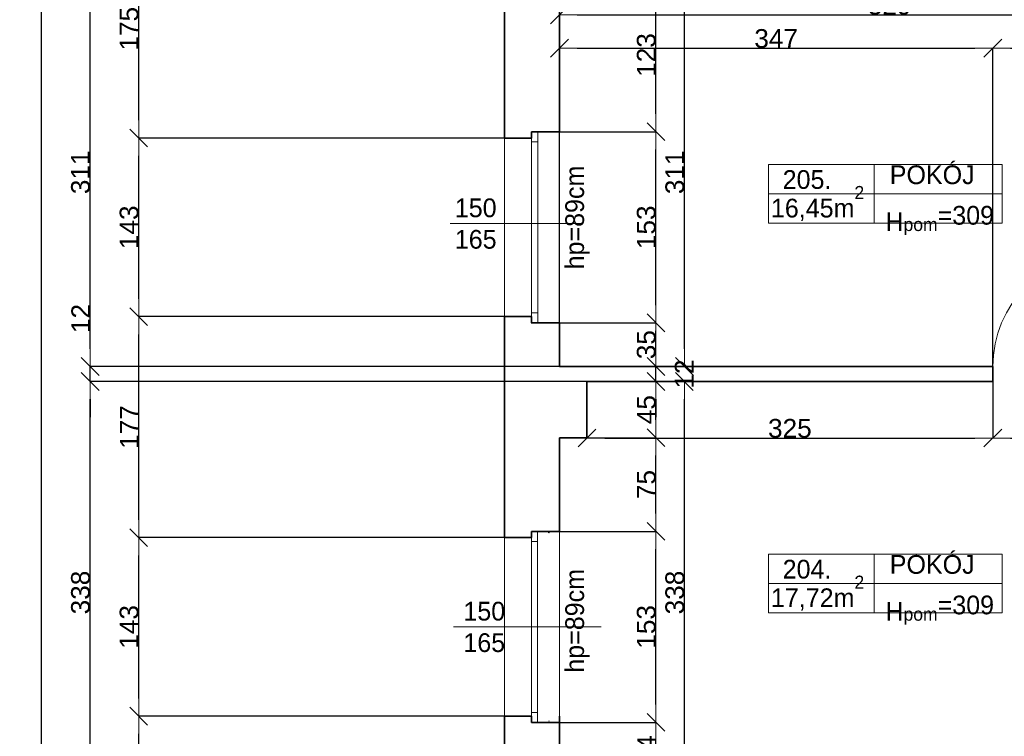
# Model space of a CAD drawing. Header units: metres. Extents: x 7506757 to 756746378, y 5735207 to 582114514.
# Tile 174 of 256: x 7522740 to 7530626, y 5899374 to 5905113. Entities that reach past the tile are written whole.
import ezdxf

# ---------------------------------------------------------------- set-up
doc = ezdxf.new("R2010")
doc.units = ezdxf.units.M
doc.header["$MEASUREMENT"] = 0
doc.header["$PDMODE"] = 2
doc.layers.get('0').update_dxf_attribs({"color": 250, "linetype": 'CONTINUOUS', "lineweight": 100, "plot": 0})
doc.layers.get('Defpoints').update_dxf_attribs({"linetype": 'CONTINUOUS'})
for name, color, linetype, lineweight in [('2D - Ogolne46', 7, 'CONTINUOUS', 18), ('ELEKTRYKA141', 7, 'CONTINUOUS', 0), ('M_OCIANA6', 5, 'CONTINUOUS', 35), ('M_OPISY141', 7, 'CONTINUOUS', 0), ('m_umeblowanie1', 7, 'CONTINUOUS', 13), ('opis1', 7, 'CONTINUOUS', 13)]:
    doc.layers.add(name, color=color, linetype=linetype, lineweight=lineweight)
doc.layers.add('PWYMIAR', color=7, linetype='CONTINUOUS')
doc.styles.add('GENERATED_STYLE_1', font='arial.ttf')
doc.styles.add('GENERATED_STYLE_2', font='txt')
doc.dimstyles.new('GENERATED_STYLE__1', dxfattribs={"dimtxt": 150, "dimasz": 142.5, "dimexe": 0.18, "dimexo": 0, "dimgap": 0.09, "dimtad": 1, "dimdec": 0, "dimlfac": 0.1, "dimzin": 0, "dimdsep": 46, "dimtxsty": 'GENERATED_STYLE_1', "dimblk": 'ARROWHEAD_6', "dimblk1": 'ARROWHEAD_6', "dimblk2": 'ARROWHEAD_6', "dimcen": 0.09, "dimclrd": 251, "dimclre": 251, "dimclrt": 7, "dimazin": 0, "dimtfac": 1, "dimtdec": 4, "dimtmove": 0, "dimatfit": 3, "dimfxl": 0, "dimtolj": 1, "dimtzin": 0, "dimarcsym": 0})
doc.dimstyles.new('GENERATED_STYLE__2', dxfattribs={"dimtxt": 150, "dimasz": 142.5, "dimexe": 0.18, "dimexo": 0, "dimgap": 0.09, "dimtad": 1, "dimtih": 1, "dimtoh": 1, "dimdec": 0, "dimlfac": 0.1, "dimzin": 0, "dimdsep": 46, "dimtxsty": 'GENERATED_STYLE_1', "dimblk": 'ARROWHEAD_6', "dimblk1": 'ARROWHEAD_6', "dimblk2": 'ARROWHEAD_6', "dimcen": 0.09, "dimclrd": 251, "dimclre": 251, "dimclrt": 7, "dimazin": 0, "dimtfac": 1, "dimtdec": 4, "dimtmove": 0, "dimatfit": 3, "dimfxl": 0, "dimtolj": 1, "dimtzin": 0, "dimarcsym": 0})
doc.dimstyles.new('GENERATED_STYLE__3', dxfattribs={"dimtxt": 150, "dimasz": 142.5, "dimexe": 0.18, "dimexo": 0, "dimgap": 0.09, "dimtad": 1, "dimdec": 0, "dimlfac": 0.1, "dimzin": 0, "dimdsep": 46, "dimtxsty": 'GENERATED_STYLE_1', "dimblk": 'ARROWHEAD_6', "dimblk1": 'ARROWHEAD_6', "dimblk2": 'ARROWHEAD_6', "dimcen": 0.09, "dimclrd": 251, "dimclre": 251, "dimclrt": 7, "dimazin": 0, "dimtfac": 1, "dimtdec": 4, "dimtmove": 2, "dimatfit": 3, "dimfxl": 0, "dimtolj": 1, "dimtzin": 0, "dimarcsym": 0})

# ---------------------------------------------------------------- blocks, each defined once
blk = doc.blocks.new('ARROWHEAD_6')
at = {"color": 0, "linetype": 'Continuous', "lineweight": 0}
for p, q in [((0, 0), (-1, 0)), ((-0.5, -0.5), (0.5, 0.5))]:
    blk.add_line(p, q, dxfattribs=at)
blk = doc.blocks.new('*D4999')
at = {"layer": 'Defpoints', "color": 0, "linetype": 'Continuous', "transparency": 16777216}
for p in [(7527063.4, 5899485.6), (7527835.6, 5899485.6), (7527063.4, 5899045.6)]:
    blk.add_point(p, dxfattribs=at)
at = {"layer": 'PWYMIAR', "color": 251, "linetype": 'Continuous', "lineweight": -2, "transparency": 16777216}
for p, q in [((7527063.4, 5899485.6), (7527835.8, 5899485.6)), ((7527835.6, 5899188.1), (7527835.6, 5899343.1)), ((7527063.4, 5899045.6), (7527835.8, 5899045.6))]:
    blk.add_line(p, q, dxfattribs=at)
at = {"layer": 'PWYMIAR', "color": 251, "linetype": 'Continuous', "lineweight": -2, "transparency": 16777216, "xscale": 142.5, "yscale": 142.5, "zscale": 142.5}
for p, rotation in [((7527835.6, 5899485.6), 90), ((7527835.6, 5899045.6), 270)]:
    blk.add_blockref('ARROWHEAD_6', p, dxfattribs=dict(at, rotation=rotation))
at = {"layer": 'PWYMIAR', "color": 7, "linetype": 'Continuous', "lineweight": 13, "transparency": 16777216, "insert": (7527760.6, 5899265.6), "char_height": 150, "attachment_point": 5, "rotation": 90, "style": 'GENERATED_STYLE_1'}
blk.add_mtext('\\A1;44', dxfattribs=at)
blk = doc.blocks.new('*D5000')
at = {"layer": 'Defpoints', "color": 0, "linetype": 'Continuous', "transparency": 16777216}
for p in [(7527063.4, 5901015.6), (7527835.6, 5901015.6), (7527063.4, 5899485.6)]:
    blk.add_point(p, dxfattribs=at)
at = {"layer": 'PWYMIAR', "color": 251, "linetype": 'Continuous', "lineweight": -2, "transparency": 16777216}
for p, q in [((7527063.4, 5901015.6), (7527835.8, 5901015.6)), ((7527835.6, 5899628.1), (7527835.6, 5900873.1)), ((7527063.4, 5899485.6), (7527835.8, 5899485.6))]:
    blk.add_line(p, q, dxfattribs=at)
at = {"layer": 'PWYMIAR', "color": 251, "linetype": 'Continuous', "lineweight": -2, "transparency": 16777216, "xscale": 142.5, "yscale": 142.5, "zscale": 142.5}
for p, rotation in [((7527835.6, 5901015.6), 90), ((7527835.6, 5899485.6), 270)]:
    blk.add_blockref('ARROWHEAD_6', p, dxfattribs=dict(at, rotation=rotation))
at = {"layer": 'PWYMIAR', "color": 7, "linetype": 'Continuous', "lineweight": 13, "transparency": 16777216, "insert": (7527758.9, 5900250.6), "char_height": 150, "attachment_point": 5, "rotation": 90, "style": 'GENERATED_STYLE_1'}
blk.add_mtext('\\A1;153', dxfattribs=at)
blk = doc.blocks.new('*D5001')
at = {"layer": 'Defpoints', "color": 0, "linetype": 'Continuous', "transparency": 16777216}
for p in [(7527283.4, 5901765.6), (7527835.6, 5901765.6), (7527063.4, 5901015.6)]:
    blk.add_point(p, dxfattribs=at)
at = {"layer": 'PWYMIAR', "color": 251, "linetype": 'Continuous', "lineweight": -2, "transparency": 16777216}
for p, q in [((7527283.4, 5901765.6), (7527835.8, 5901765.6)), ((7527835.6, 5901158.1), (7527835.6, 5901623.1)), ((7527063.4, 5901015.6), (7527835.8, 5901015.6))]:
    blk.add_line(p, q, dxfattribs=at)
at = {"layer": 'PWYMIAR', "color": 251, "linetype": 'Continuous', "lineweight": -2, "transparency": 16777216, "xscale": 142.5, "yscale": 142.5, "zscale": 142.5}
for p, rotation in [((7527835.6, 5901765.6), 90), ((7527835.6, 5901015.6), 270)]:
    blk.add_blockref('ARROWHEAD_6', p, dxfattribs=dict(at, rotation=rotation))
at = {"layer": 'PWYMIAR', "color": 7, "linetype": 'Continuous', "lineweight": 13, "transparency": 16777216, "insert": (7527759.3, 5901390.6), "char_height": 150, "attachment_point": 5, "rotation": 90, "style": 'GENERATED_STYLE_1'}
blk.add_mtext('\\A1;75', dxfattribs=at)
blk = doc.blocks.new('*D5002')
at = {"layer": 'Defpoints', "color": 0, "linetype": 'Continuous', "transparency": 16777216}
for p in [(7527283.4, 5902215.6), (7527835.6, 5902215.6), (7527283.4, 5901765.6)]:
    blk.add_point(p, dxfattribs=at)
at = {"layer": 'PWYMIAR', "color": 251, "linetype": 'Continuous', "lineweight": -2, "transparency": 16777216}
for p, q in [((7527283.4, 5902215.6), (7527835.8, 5902215.6)), ((7527835.6, 5901908.1), (7527835.6, 5902073.1)), ((7527283.4, 5901765.6), (7527835.8, 5901765.6))]:
    blk.add_line(p, q, dxfattribs=at)
at = {"layer": 'PWYMIAR', "color": 251, "linetype": 'Continuous', "lineweight": -2, "transparency": 16777216, "xscale": 142.5, "yscale": 142.5, "zscale": 142.5}
for p, rotation in [((7527835.6, 5902215.6), 90), ((7527835.6, 5901765.6), 270)]:
    blk.add_blockref('ARROWHEAD_6', p, dxfattribs=dict(at, rotation=rotation))
at = {"layer": 'PWYMIAR', "color": 7, "linetype": 'Continuous', "lineweight": 13, "transparency": 16777216, "insert": (7527759.3, 5901990.6), "char_height": 150, "attachment_point": 5, "rotation": 90, "style": 'GENERATED_STYLE_1'}
blk.add_mtext('\\A1;45', dxfattribs=at)
blk = doc.blocks.new('*D5003')
at = {"layer": 'Defpoints', "color": 0, "linetype": 'Continuous', "transparency": 16777216}
for p in [(7527063.4, 5902335.6), (7527835.6, 5902335.6), (7527283.4, 5902215.6)]:
    blk.add_point(p, dxfattribs=at)
at = {"layer": 'PWYMIAR', "color": 251, "linetype": 'Continuous', "lineweight": -2, "transparency": 16777216}
for p, q in [((7527835.6, 5902478.1), (7527835.6, 5902620.6)), ((7527063.4, 5902335.6), (7527835.8, 5902335.6)), ((7527835.6, 5902215.6), (7527835.6, 5902335.6)), ((7527283.4, 5902215.6), (7527835.8, 5902215.6)), ((7527835.6, 5902073.1), (7527835.6, 5901930.6))]:
    blk.add_line(p, q, dxfattribs=at)
at = {"layer": 'PWYMIAR', "color": 251, "linetype": 'Continuous', "lineweight": -2, "transparency": 16777216, "xscale": 142.5, "yscale": 142.5, "zscale": 142.5}
for p, rotation in [((7527835.6, 5902335.6), 270), ((7527835.6, 5902215.6), 90)]:
    blk.add_blockref('ARROWHEAD_6', p, dxfattribs=dict(at, rotation=rotation))
at = {"layer": 'PWYMIAR', "color": 7, "linetype": 'Continuous', "lineweight": 13, "transparency": 16777216, "insert": (7528061.9, 5902275.6), "char_height": 150, "attachment_point": 5, "rotation": 90, "style": 'GENERATED_STYLE_1'}
blk.add_mtext('\\A1;12', dxfattribs=at)
blk = doc.blocks.new('*D5004')
at = {"layer": 'Defpoints', "color": 0, "linetype": 'Continuous', "transparency": 16777216}
for p in [(7527063.4, 5902685.6), (7527835.6, 5902685.6), (7527063.4, 5902335.6)]:
    blk.add_point(p, dxfattribs=at)
at = {"layer": 'PWYMIAR', "color": 251, "linetype": 'Continuous', "lineweight": -2, "transparency": 16777216}
for p, q in [((7527063.4, 5902685.6), (7527835.8, 5902685.6)), ((7527835.6, 5902478.1), (7527835.6, 5902543.1)), ((7527063.4, 5902335.6), (7527835.8, 5902335.6))]:
    blk.add_line(p, q, dxfattribs=at)
at = {"layer": 'PWYMIAR', "color": 251, "linetype": 'Continuous', "lineweight": -2, "transparency": 16777216, "xscale": 142.5, "yscale": 142.5, "zscale": 142.5}
for p, rotation in [((7527835.6, 5902685.6), 90), ((7527835.6, 5902335.6), 270)]:
    blk.add_blockref('ARROWHEAD_6', p, dxfattribs=dict(at, rotation=rotation))
at = {"layer": 'PWYMIAR', "color": 7, "linetype": 'Continuous', "lineweight": 13, "transparency": 16777216, "insert": (7527758.9, 5902510.6), "char_height": 150, "attachment_point": 5, "rotation": 90, "style": 'GENERATED_STYLE_1'}
blk.add_mtext('\\A1;35', dxfattribs=at)
blk = doc.blocks.new('*D5005')
at = {"layer": 'Defpoints', "color": 0, "linetype": 'Continuous', "transparency": 16777216}
for p in [(7527063.4, 5904215.6), (7527835.6, 5904215.6), (7527063.4, 5902685.6)]:
    blk.add_point(p, dxfattribs=at)
at = {"layer": 'PWYMIAR', "color": 251, "linetype": 'Continuous', "lineweight": -2, "transparency": 16777216}
for p, q in [((7527063.4, 5904215.6), (7527835.8, 5904215.6)), ((7527835.6, 5902828.1), (7527835.6, 5904073.1)), ((7527063.4, 5902685.6), (7527835.8, 5902685.6))]:
    blk.add_line(p, q, dxfattribs=at)
at = {"layer": 'PWYMIAR', "color": 251, "linetype": 'Continuous', "lineweight": -2, "transparency": 16777216, "xscale": 142.5, "yscale": 142.5, "zscale": 142.5}
for p, rotation in [((7527835.6, 5904215.6), 90), ((7527835.6, 5902685.6), 270)]:
    blk.add_blockref('ARROWHEAD_6', p, dxfattribs=dict(at, rotation=rotation))
at = {"layer": 'PWYMIAR', "color": 7, "linetype": 'Continuous', "lineweight": 13, "transparency": 16777216, "insert": (7527758.9, 5903450.6), "char_height": 150, "attachment_point": 5, "rotation": 90, "style": 'GENERATED_STYLE_1'}
blk.add_mtext('\\A1;153', dxfattribs=at)
blk = doc.blocks.new('*D5006')
at = {"layer": 'Defpoints', "color": 0, "linetype": 'Continuous', "transparency": 16777216}
for p in [(7527063.4, 5905445.6), (7527835.6, 5905445.6), (7527063.4, 5904215.6)]:
    blk.add_point(p, dxfattribs=at)
at = {"layer": 'PWYMIAR', "color": 251, "linetype": 'Continuous', "lineweight": -2, "transparency": 16777216}
for p, q in [((7527063.4, 5905445.6), (7527835.8, 5905445.6)), ((7527835.6, 5904358.1), (7527835.6, 5905303.1)), ((7527063.4, 5904215.6), (7527835.8, 5904215.6))]:
    blk.add_line(p, q, dxfattribs=at)
at = {"layer": 'PWYMIAR', "color": 251, "linetype": 'Continuous', "lineweight": -2, "transparency": 16777216, "xscale": 142.5, "yscale": 142.5, "zscale": 142.5}
for p, rotation in [((7527835.6, 5905445.6), 90), ((7527835.6, 5904215.6), 270)]:
    blk.add_blockref('ARROWHEAD_6', p, dxfattribs=dict(at, rotation=rotation))
at = {"layer": 'PWYMIAR', "color": 7, "linetype": 'Continuous', "lineweight": 13, "transparency": 16777216, "insert": (7527758.9, 5904830.6), "char_height": 150, "attachment_point": 5, "rotation": 90, "style": 'GENERATED_STYLE_1'}
blk.add_mtext('\\A1;123', dxfattribs=at)
blk = doc.blocks.new('*D5020')
at = {"layer": 'Defpoints', "color": 0, "linetype": 'Continuous', "transparency": 16777216}
for p in [(7527063.4, 5905445.6), (7528064, 5905445.6), (7527063.4, 5902335.6)]:
    blk.add_point(p, dxfattribs=at)
at = {"layer": 'PWYMIAR', "color": 251, "linetype": 'Continuous', "lineweight": -2, "transparency": 16777216}
for p, q in [((7527063.4, 5905445.6), (7528064.2, 5905445.6)), ((7528064, 5902478.1), (7528064, 5905303.1)), ((7527063.4, 5902335.6), (7528064.2, 5902335.6))]:
    blk.add_line(p, q, dxfattribs=at)
at = {"layer": 'PWYMIAR', "color": 251, "linetype": 'Continuous', "lineweight": -2, "transparency": 16777216, "xscale": 142.5, "yscale": 142.5, "zscale": 142.5}
for p, rotation in [((7528064, 5905445.6), 90), ((7528064, 5902335.6), 270)]:
    blk.add_blockref('ARROWHEAD_6', p, dxfattribs=dict(at, rotation=rotation))
at = {"layer": 'PWYMIAR', "color": 7, "linetype": 'Continuous', "lineweight": 13, "transparency": 16777216, "insert": (7527987.3, 5903890.6), "char_height": 150, "attachment_point": 5, "rotation": 90, "style": 'GENERATED_STYLE_1'}
blk.add_mtext('\\A1;311', dxfattribs=at)
blk = doc.blocks.new('*D5021')
at = {"layer": 'Defpoints', "color": 0, "linetype": 'Continuous', "transparency": 16777216}
for p in [(7527283.4, 5902215.6), (7528063.9, 5902215.6), (7527353.4, 5898835.6)]:
    blk.add_point(p, dxfattribs=at)
at = {"layer": 'PWYMIAR', "color": 251, "linetype": 'Continuous', "lineweight": -2, "transparency": 16777216}
for p, q in [((7527283.4, 5902215.6), (7528064.1, 5902215.6)), ((7528063.9, 5898978.1), (7528063.9, 5902073.1)), ((7527353.4, 5898835.6), (7528064.1, 5898835.6))]:
    blk.add_line(p, q, dxfattribs=at)
at = {"layer": 'PWYMIAR', "color": 251, "linetype": 'Continuous', "lineweight": -2, "transparency": 16777216, "xscale": 142.5, "yscale": 142.5, "zscale": 142.5}
for p, rotation in [((7528063.9, 5902215.6), 90), ((7528063.9, 5898835.6), 270)]:
    blk.add_blockref('ARROWHEAD_6', p, dxfattribs=dict(at, rotation=rotation))
at = {"layer": 'PWYMIAR', "color": 7, "linetype": 'Continuous', "lineweight": 13, "transparency": 16777216, "insert": (7527987.1, 5900525.6), "char_height": 150, "attachment_point": 5, "rotation": 90, "style": 'GENERATED_STYLE_1'}
blk.add_mtext('\\A1;338', dxfattribs=at)
blk = doc.blocks.new('*D5025')
at = {"layer": 'Defpoints', "color": 0, "linetype": 'Continuous', "transparency": 16777216}
for p in [(7530533.4, 5904884.9), (7527063.4, 5902335.6), (7530533.4, 5902335.6)]:
    blk.add_point(p, dxfattribs=at)
at = {"layer": 'PWYMIAR', "color": 251, "linetype": 'Continuous', "lineweight": -2, "transparency": 16777216}
for p, q in [((7527063.4, 5902335.6), (7527063.4, 5904885.1)), ((7527205.9, 5904884.9), (7530390.9, 5904884.9)), ((7530533.4, 5902335.6), (7530533.4, 5904885.1))]:
    blk.add_line(p, q, dxfattribs=at)
at = {"layer": 'PWYMIAR', "color": 251, "linetype": 'Continuous', "lineweight": -2, "transparency": 16777216, "xscale": 142.5, "yscale": 142.5, "zscale": 142.5, "rotation": 180}
blk.add_blockref('ARROWHEAD_6', (7527063.4, 5904884.9), dxfattribs=at)
at = {"layer": 'PWYMIAR', "color": 251, "linetype": 'Continuous', "lineweight": -2, "transparency": 16777216, "xscale": 142.5, "yscale": 142.5, "zscale": 142.5}
blk.add_blockref('ARROWHEAD_6', (7530533.4, 5904884.9), dxfattribs=at)
at = {"layer": 'PWYMIAR', "color": 7, "linetype": 'Continuous', "lineweight": 13, "transparency": 16777216, "insert": (7528798.4, 5904961.7), "char_height": 150, "attachment_point": 5, "style": 'GENERATED_STYLE_1'}
blk.add_mtext('\\A1;347', dxfattribs=at)
blk = doc.blocks.new('*D5026')
at = {"layer": 'Defpoints', "color": 0, "linetype": 'Continuous', "transparency": 16777216}
for p in [(7531433.4, 5904884.9), (7530533.4, 5902335.6), (7531433.4, 5902335.6)]:
    blk.add_point(p, dxfattribs=at)
at = {"layer": 'PWYMIAR', "color": 251, "linetype": 'Continuous', "lineweight": -2, "transparency": 16777216}
for p, q in [((7530533.4, 5902335.6), (7530533.4, 5904885.1)), ((7530675.9, 5904884.9), (7531290.9, 5904884.9)), ((7531433.4, 5902335.6), (7531433.4, 5904885.1))]:
    blk.add_line(p, q, dxfattribs=at)
at = {"layer": 'PWYMIAR', "color": 251, "linetype": 'Continuous', "lineweight": -2, "transparency": 16777216, "xscale": 142.5, "yscale": 142.5, "zscale": 142.5, "rotation": 180}
blk.add_blockref('ARROWHEAD_6', (7530533.4, 5904884.9), dxfattribs=at)
at = {"layer": 'PWYMIAR', "color": 251, "linetype": 'Continuous', "lineweight": -2, "transparency": 16777216, "xscale": 142.5, "yscale": 142.5, "zscale": 142.5}
blk.add_blockref('ARROWHEAD_6', (7531433.4, 5904884.9), dxfattribs=at)
at = {"layer": 'PWYMIAR', "color": 7, "linetype": 'Continuous', "lineweight": 13, "transparency": 16777216, "insert": (7530983.4, 5904961.6), "char_height": 150, "attachment_point": 5, "style": 'GENERATED_STYLE_1'}
blk.add_mtext('\\A1;90', dxfattribs=at)
blk = doc.blocks.new('*D5058')
at = {"layer": 'Defpoints', "color": 0, "linetype": 'Continuous', "transparency": 16777216}
for p in [(7527063.4, 5905445.6), (7532353.4, 5905445.6), (7532353.4, 5905151.6)]:
    blk.add_point(p, dxfattribs=at)
at = {"layer": 'PWYMIAR', "color": 251, "linetype": 'Continuous', "lineweight": -2, "transparency": 16777216}
for p, q in [((7527063.4, 5905445.6), (7527063.4, 5905151.4)), ((7532353.4, 5905445.6), (7532353.4, 5905151.4)), ((7527205.9, 5905151.6), (7532210.9, 5905151.6))]:
    blk.add_line(p, q, dxfattribs=at)
at = {"layer": 'PWYMIAR', "color": 251, "linetype": 'Continuous', "lineweight": -2, "transparency": 16777216, "xscale": 142.5, "yscale": 142.5, "zscale": 142.5, "rotation": 180}
blk.add_blockref('ARROWHEAD_6', (7527063.4, 5905151.6), dxfattribs=at)
at = {"layer": 'PWYMIAR', "color": 251, "linetype": 'Continuous', "lineweight": -2, "transparency": 16777216, "xscale": 142.5, "yscale": 142.5, "zscale": 142.5}
blk.add_blockref('ARROWHEAD_6', (7532353.4, 5905151.6), dxfattribs=at)
at = {"layer": 'PWYMIAR', "color": 7, "linetype": 'Continuous', "lineweight": 13, "transparency": 16777216, "insert": (7529708.4, 5905228.3), "char_height": 150, "attachment_point": 5, "style": 'GENERATED_STYLE_1'}
blk.add_mtext('\\A1;529', dxfattribs=at)
blk = doc.blocks.new('*D5224')
at = {"layer": 'Defpoints', "color": 0, "linetype": 'Continuous', "transparency": 16777216}
for p in [(7527283.4, 5902215.6), (7530533.4, 5902215.6), (7530533.4, 5901763.2)]:
    blk.add_point(p, dxfattribs=at)
at = {"layer": 'PWYMIAR', "color": 251, "linetype": 'Continuous', "lineweight": -2, "transparency": 16777216}
for p, q in [((7527283.4, 5902215.6), (7527283.4, 5901763)), ((7530533.4, 5902215.6), (7530533.4, 5901763)), ((7527425.9, 5901763.2), (7530390.9, 5901763.2))]:
    blk.add_line(p, q, dxfattribs=at)
at = {"layer": 'PWYMIAR', "color": 251, "linetype": 'Continuous', "lineweight": -2, "transparency": 16777216, "xscale": 142.5, "yscale": 142.5, "zscale": 142.5, "rotation": 180}
blk.add_blockref('ARROWHEAD_6', (7527283.4, 5901763.2), dxfattribs=at)
at = {"layer": 'PWYMIAR', "color": 251, "linetype": 'Continuous', "lineweight": -2, "transparency": 16777216, "xscale": 142.5, "yscale": 142.5, "zscale": 142.5}
blk.add_blockref('ARROWHEAD_6', (7530533.4, 5901763.2), dxfattribs=at)
at = {"layer": 'PWYMIAR', "color": 7, "linetype": 'Continuous', "lineweight": 13, "transparency": 16777216, "insert": (7528908.4, 5901839.9), "char_height": 150, "attachment_point": 5, "style": 'GENERATED_STYLE_1'}
blk.add_mtext('\\A1;325', dxfattribs=at)
blk = doc.blocks.new('*D5225')
at = {"layer": 'Defpoints', "color": 0, "linetype": 'Continuous', "transparency": 16777216}
for p in [(7530533.4, 5902215.6), (7531433.4, 5902215.6), (7531433.4, 5901763.2)]:
    blk.add_point(p, dxfattribs=at)
at = {"layer": 'PWYMIAR', "color": 251, "linetype": 'Continuous', "lineweight": -2, "transparency": 16777216}
for p, q in [((7530533.4, 5902215.6), (7530533.4, 5901763)), ((7531433.4, 5902215.6), (7531433.4, 5901763)), ((7530675.9, 5901763.2), (7531290.9, 5901763.2))]:
    blk.add_line(p, q, dxfattribs=at)
at = {"layer": 'PWYMIAR', "color": 251, "linetype": 'Continuous', "lineweight": -2, "transparency": 16777216, "xscale": 142.5, "yscale": 142.5, "zscale": 142.5, "rotation": 180}
blk.add_blockref('ARROWHEAD_6', (7530533.4, 5901763.2), dxfattribs=at)
at = {"layer": 'PWYMIAR', "color": 251, "linetype": 'Continuous', "lineweight": -2, "transparency": 16777216, "xscale": 142.5, "yscale": 142.5, "zscale": 142.5}
blk.add_blockref('ARROWHEAD_6', (7531433.4, 5901763.2), dxfattribs=at)
at = {"layer": 'PWYMIAR', "color": 7, "linetype": 'Continuous', "lineweight": 13, "transparency": 16777216, "insert": (7530983.4, 5901839.9), "char_height": 150, "attachment_point": 5, "style": 'GENERATED_STYLE_1'}
blk.add_mtext('\\A1;90', dxfattribs=at)
blk = doc.blocks.new('*D5352')
at = {"layer": 'Defpoints', "color": 0, "linetype": 'Continuous', "transparency": 16777216}
for p in [(7523693.6, 5899535.6), (7526623.4, 5899535.6), (7526623.4, 5897945.6)]:
    blk.add_point(p, dxfattribs=at)
at = {"layer": 'PWYMIAR', "color": 251, "linetype": 'Continuous', "lineweight": -2, "transparency": 16777216}
for p, q in [((7526623.4, 5899535.6), (7523693.4, 5899535.6)), ((7523693.6, 5898088.1), (7523693.6, 5899393.1)), ((7526623.4, 5897945.6), (7523693.4, 5897945.6))]:
    blk.add_line(p, q, dxfattribs=at)
at = {"layer": 'PWYMIAR', "color": 251, "linetype": 'Continuous', "lineweight": -2, "transparency": 16777216, "xscale": 142.5, "yscale": 142.5, "zscale": 142.5}
for p, rotation in [((7523693.6, 5899535.6), 90), ((7523693.6, 5897945.6), 270)]:
    blk.add_blockref('ARROWHEAD_6', p, dxfattribs=dict(at, rotation=rotation))
at = {"layer": 'PWYMIAR', "color": 7, "linetype": 'Continuous', "lineweight": 13, "transparency": 16777216, "insert": (7523616.9, 5898740.6), "char_height": 150, "attachment_point": 5, "rotation": 90, "style": 'GENERATED_STYLE_1'}
blk.add_mtext('\\A1;159', dxfattribs=at)
blk = doc.blocks.new('*D5353')
at = {"layer": 'Defpoints', "color": 0, "linetype": 'Continuous', "transparency": 16777216}
for p in [(7523693.6, 5900965.6), (7526623.4, 5900965.6), (7526623.4, 5899535.6)]:
    blk.add_point(p, dxfattribs=at)
at = {"layer": 'PWYMIAR', "color": 251, "linetype": 'Continuous', "lineweight": -2, "transparency": 16777216}
for p, q in [((7526623.4, 5900965.6), (7523693.4, 5900965.6)), ((7523693.6, 5899678.1), (7523693.6, 5900823.1)), ((7526623.4, 5899535.6), (7523693.4, 5899535.6))]:
    blk.add_line(p, q, dxfattribs=at)
at = {"layer": 'PWYMIAR', "color": 251, "linetype": 'Continuous', "lineweight": -2, "transparency": 16777216, "xscale": 142.5, "yscale": 142.5, "zscale": 142.5}
for p, rotation in [((7523693.6, 5900965.6), 90), ((7523693.6, 5899535.6), 270)]:
    blk.add_blockref('ARROWHEAD_6', p, dxfattribs=dict(at, rotation=rotation))
at = {"layer": 'PWYMIAR', "color": 7, "linetype": 'Continuous', "lineweight": 13, "transparency": 16777216, "insert": (7523616.9, 5900250.6), "char_height": 150, "attachment_point": 5, "rotation": 90, "style": 'GENERATED_STYLE_1'}
blk.add_mtext('\\A1;143', dxfattribs=at)
blk = doc.blocks.new('*D5354')
at = {"layer": 'Defpoints', "color": 0, "linetype": 'Continuous', "transparency": 16777216}
for p in [(7523693.6, 5902735.6), (7526623.4, 5902735.6), (7526623.4, 5900965.6)]:
    blk.add_point(p, dxfattribs=at)
at = {"layer": 'PWYMIAR', "color": 251, "linetype": 'Continuous', "lineweight": -2, "transparency": 16777216}
for p, q in [((7526623.4, 5902735.6), (7523693.4, 5902735.6)), ((7523693.6, 5901108.1), (7523693.6, 5902593.1)), ((7526623.4, 5900965.6), (7523693.4, 5900965.6))]:
    blk.add_line(p, q, dxfattribs=at)
at = {"layer": 'PWYMIAR', "color": 251, "linetype": 'Continuous', "lineweight": -2, "transparency": 16777216, "xscale": 142.5, "yscale": 142.5, "zscale": 142.5}
for p, rotation in [((7523693.6, 5902735.6), 90), ((7523693.6, 5900965.6), 270)]:
    blk.add_blockref('ARROWHEAD_6', p, dxfattribs=dict(at, rotation=rotation))
at = {"layer": 'PWYMIAR', "color": 7, "linetype": 'Continuous', "lineweight": 13, "transparency": 16777216, "insert": (7523618.2, 5901850.6), "char_height": 150, "attachment_point": 5, "rotation": 90, "style": 'GENERATED_STYLE_1'}
blk.add_mtext('\\A1;177', dxfattribs=at)
blk = doc.blocks.new('*D5355')
at = {"layer": 'Defpoints', "color": 0, "linetype": 'Continuous', "transparency": 16777216}
for p in [(7523693.6, 5904165.6), (7526623.4, 5904165.6), (7526623.4, 5902735.6)]:
    blk.add_point(p, dxfattribs=at)
at = {"layer": 'PWYMIAR', "color": 251, "linetype": 'Continuous', "lineweight": -2, "transparency": 16777216}
for p, q in [((7526623.4, 5904165.6), (7523693.4, 5904165.6)), ((7523693.6, 5902878.1), (7523693.6, 5904023.1)), ((7526623.4, 5902735.6), (7523693.4, 5902735.6))]:
    blk.add_line(p, q, dxfattribs=at)
at = {"layer": 'PWYMIAR', "color": 251, "linetype": 'Continuous', "lineweight": -2, "transparency": 16777216, "xscale": 142.5, "yscale": 142.5, "zscale": 142.5}
for p, rotation in [((7523693.6, 5904165.6), 90), ((7523693.6, 5902735.6), 270)]:
    blk.add_blockref('ARROWHEAD_6', p, dxfattribs=dict(at, rotation=rotation))
at = {"layer": 'PWYMIAR', "color": 7, "linetype": 'Continuous', "lineweight": 13, "transparency": 16777216, "insert": (7523616.9, 5903450.6), "char_height": 150, "attachment_point": 5, "rotation": 90, "style": 'GENERATED_STYLE_1'}
blk.add_mtext('\\A1;143', dxfattribs=at)
blk = doc.blocks.new('*D5356')
at = {"layer": 'Defpoints', "color": 0, "linetype": 'Continuous', "transparency": 16777216}
for p in [(7523693.6, 5905915.6), (7526623.4, 5905915.6), (7526623.4, 5904165.6)]:
    blk.add_point(p, dxfattribs=at)
at = {"layer": 'PWYMIAR', "color": 251, "linetype": 'Continuous', "lineweight": -2, "transparency": 16777216}
for p, q in [((7526623.4, 5905915.6), (7523693.4, 5905915.6)), ((7523693.6, 5904308.1), (7523693.6, 5905773.1)), ((7526623.4, 5904165.6), (7523693.4, 5904165.6))]:
    blk.add_line(p, q, dxfattribs=at)
at = {"layer": 'PWYMIAR', "color": 251, "linetype": 'Continuous', "lineweight": -2, "transparency": 16777216, "xscale": 142.5, "yscale": 142.5, "zscale": 142.5}
for p, rotation in [((7523693.6, 5905915.6), 90), ((7523693.6, 5904165.6), 270)]:
    blk.add_blockref('ARROWHEAD_6', p, dxfattribs=dict(at, rotation=rotation))
at = {"layer": 'PWYMIAR', "color": 7, "linetype": 'Continuous', "lineweight": 13, "transparency": 16777216, "insert": (7523616.9, 5905040.6), "char_height": 150, "attachment_point": 5, "rotation": 90, "style": 'GENERATED_STYLE_1'}
blk.add_mtext('\\A1;175', dxfattribs=at)
blk = doc.blocks.new('*D5365')
at = {"layer": 'Defpoints', "color": 0, "linetype": 'Continuous', "transparency": 16777216}
for p in [(7523304.4, 5902215.6), (7527283.4, 5902215.6), (7527353.4, 5898835.6)]:
    blk.add_point(p, dxfattribs=at)
at = {"layer": 'PWYMIAR', "color": 251, "linetype": 'Continuous', "lineweight": -2, "transparency": 16777216}
for p, q in [((7527283.4, 5902215.6), (7523304.3, 5902215.6)), ((7523304.4, 5898978.1), (7523304.4, 5902073.1)), ((7527353.4, 5898835.6), (7523304.3, 5898835.6))]:
    blk.add_line(p, q, dxfattribs=at)
at = {"layer": 'PWYMIAR', "color": 251, "linetype": 'Continuous', "lineweight": -2, "transparency": 16777216, "xscale": 142.5, "yscale": 142.5, "zscale": 142.5}
for p, rotation in [((7523304.4, 5902215.6), 90), ((7523304.4, 5898835.6), 270)]:
    blk.add_blockref('ARROWHEAD_6', p, dxfattribs=dict(at, rotation=rotation))
at = {"layer": 'PWYMIAR', "color": 7, "linetype": 'Continuous', "lineweight": 13, "transparency": 16777216, "insert": (7523227.7, 5900525.6), "char_height": 150, "attachment_point": 5, "rotation": 90, "style": 'GENERATED_STYLE_1'}
blk.add_mtext('\\A1;338', dxfattribs=at)
blk = doc.blocks.new('*D5366')
at = {"layer": 'Defpoints', "color": 0, "linetype": 'Continuous', "transparency": 16777216}
for p in [(7523304.4, 5902335.6), (7527063.4, 5902335.6), (7527283.4, 5902215.6)]:
    blk.add_point(p, dxfattribs=at)
at = {"layer": 'PWYMIAR', "color": 251, "linetype": 'Continuous', "lineweight": -2, "transparency": 16777216}
for p, q in [((7523304.4, 5902478.1), (7523304.4, 5902820)), ((7527063.4, 5902335.6), (7523304.3, 5902335.6)), ((7523304.4, 5902215.6), (7523304.4, 5902335.6)), ((7527283.4, 5902215.6), (7523304.3, 5902215.6)), ((7523304.4, 5902073.1), (7523304.4, 5901930.6))]:
    blk.add_line(p, q, dxfattribs=at)
at = {"layer": 'PWYMIAR', "color": 251, "linetype": 'Continuous', "lineweight": -2, "transparency": 16777216, "xscale": 142.5, "yscale": 142.5, "zscale": 142.5}
for p, rotation in [((7523304.4, 5902335.6), 270), ((7523304.4, 5902215.6), 90)]:
    blk.add_blockref('ARROWHEAD_6', p, dxfattribs=dict(at, rotation=rotation))
at = {"layer": 'PWYMIAR', "color": 7, "linetype": 'Continuous', "lineweight": 13, "transparency": 16777216, "insert": (7523229, 5902720.3), "char_height": 150, "attachment_point": 5, "rotation": 90, "style": 'GENERATED_STYLE_1'}
blk.add_mtext('\\A1;12', dxfattribs=at)
blk = doc.blocks.new('*D5367')
at = {"layer": 'Defpoints', "color": 0, "linetype": 'Continuous', "transparency": 16777216}
for p in [(7523304.4, 5905445.6), (7527063.4, 5905445.6), (7527063.4, 5902335.6)]:
    blk.add_point(p, dxfattribs=at)
at = {"layer": 'PWYMIAR', "color": 251, "linetype": 'Continuous', "lineweight": -2, "transparency": 16777216}
for p, q in [((7527063.4, 5905445.6), (7523304.3, 5905445.6)), ((7523304.4, 5902478.1), (7523304.4, 5905303.1)), ((7527063.4, 5902335.6), (7523304.3, 5902335.6))]:
    blk.add_line(p, q, dxfattribs=at)
at = {"layer": 'PWYMIAR', "color": 251, "linetype": 'Continuous', "lineweight": -2, "transparency": 16777216, "xscale": 142.5, "yscale": 142.5, "zscale": 142.5}
for p, rotation in [((7523304.4, 5905445.6), 90), ((7523304.4, 5902335.6), 270)]:
    blk.add_blockref('ARROWHEAD_6', p, dxfattribs=dict(at, rotation=rotation))
at = {"layer": 'PWYMIAR', "color": 7, "linetype": 'Continuous', "lineweight": 13, "transparency": 16777216, "insert": (7523227.7, 5903890.6), "char_height": 150, "attachment_point": 5, "rotation": 90, "style": 'GENERATED_STYLE_1'}
blk.add_mtext('\\A1;311', dxfattribs=at)
blk = doc.blocks.new('*D5370')
at = {"layer": 'Defpoints', "color": 0, "linetype": 'Continuous', "transparency": 16777216}
for p in [(7522915.3, 5905915.6), (7526623.4, 5905915.6), (7526623.4, 5888615.6)]:
    blk.add_point(p, dxfattribs=at)
at = {"layer": 'PWYMIAR', "color": 251, "linetype": 'Continuous', "lineweight": -2, "transparency": 16777216}
for p, q in [((7526623.4, 5905915.6), (7522915.1, 5905915.6)), ((7522915.3, 5888758.1), (7522915.3, 5905773.1)), ((7526623.4, 5888615.6), (7522915.1, 5888615.6))]:
    blk.add_line(p, q, dxfattribs=at)
at = {"layer": 'PWYMIAR', "color": 251, "linetype": 'Continuous', "lineweight": -2, "transparency": 16777216, "xscale": 142.5, "yscale": 142.5, "zscale": 142.5}
for p, rotation in [((7522915.3, 5905915.6), 90), ((7522915.3, 5888615.6), 270)]:
    blk.add_blockref('ARROWHEAD_6', p, dxfattribs=dict(at, rotation=rotation))
at = {"layer": 'PWYMIAR', "color": 7, "linetype": 'Continuous', "lineweight": 13, "transparency": 16777216, "insert": (7522838.6, 5897265.6), "char_height": 150, "attachment_point": 5, "rotation": 90, "style": 'GENERATED_STYLE_1'}
blk.add_mtext('\\A1;1730', dxfattribs=at)

msp = doc.modelspace()

# ---------------------------------------------------------------- linework, layer by layer
at = {"layer": 'ELEKTRYKA141', "linetype": 'Continuous'}
msp.add_arc((7531433.4, 5902335.6), 900, 90, 180, dxfattribs=at)
at = {"layer": 'M_OCIANA6', "linetype": 'Continuous'}
for p, q in [((7526623.4, 5904165.6), (7526623.4, 5905915.6)), ((7527063.4, 5904215.6), (7527063.4, 5905445.6)), ((7526838.7, 5904215.6), (7527063.4, 5904215.6)), ((7526838.7, 5904215.6), (7526838.7, 5904165.6)), ((7526838.7, 5904165.6), (7526623.4, 5904165.6)), ((7526623.4, 5900965.6), (7526623.4, 5902735.6)), ((7526839.5, 5902735.6), (7526623.4, 5902735.6)), ((7526838.7, 5902735.6), (7526623.4, 5902735.6)), ((7526838.7, 5902685.6), (7526838.7, 5902735.6)), ((7526838.7, 5902685.6), (7527063.4, 5902685.6)), ((7527063.7, 5902685.6), (7526838.7, 5902685.6)), ((7527063.4, 5902335.6), (7527063.4, 5902685.6)), ((7527063.4, 5902335.6), (7530533.4, 5902335.6)), ((7530533.4, 5902215.6), (7530533.4, 5902335.6)), ((7527283.4, 5901765.6), (7527283.4, 5902215.6)), ((7527283.4, 5902215.6), (7530533.4, 5902215.6)), ((7527063.4, 5901765.6), (7527283.4, 5901765.6)), ((7527063.4, 5901015.6), (7527063.4, 5901765.6)), ((7526838.4, 5901015.6), (7526838.4, 5900965.6)), ((7526838.4, 5901015.6), (7527063.4, 5901015.6)), ((7527063.4, 5901015.6), (7526838.4, 5901015.6)), ((7526838.4, 5901015.6), (7526838.4, 5900965.6)), ((7526838.4, 5900965.6), (7526623.4, 5900965.6)), ((7526623.4, 5897945.6), (7526623.4, 5899535.6)), ((7526838.4, 5899535.6), (7526623.4, 5899535.6)), ((7526838.4, 5899485.6), (7526838.4, 5899535.6)), ((7526838.4, 5899485.6), (7527063.4, 5899485.6)), ((7527063.4, 5899485.6), (7526888.4, 5899485.6)), ((7527063.4, 5899045.6), (7527063.4, 5899535.6))]:
    msp.add_line(p, q, dxfattribs=at)
for p in [(7526878.4, 5904215.6), (7526838.7, 5902685.6), (7526978.4, 5901005.6), (7526978.4, 5899495.6)]:
    msp.add_point(p, dxfattribs=at)
at = {"layer": 'M_OPISY141', "linetype": 'Continuous'}
for p, q in [((7528738.3, 5903954.6), (7530609.3, 5903954.6)), ((7528738.3, 5903483.5), (7528738.3, 5903954.6)), ((7529582.9, 5903954.6), (7529582.9, 5903483.5)), ((7530609.3, 5903954.6), (7530609.3, 5903483.5)), ((7528738.3, 5903719.1), (7530609.3, 5903719.1)), ((7526188.7, 5903480.6), (7527243.5, 5903480.6)), ((7530609.3, 5903483.5), (7528738.3, 5903483.5)), ((7528738.3, 5900834.1), (7530609.3, 5900834.1)), ((7528738.3, 5900363), (7528738.3, 5900834.1)), ((7529582.9, 5900834.1), (7529582.9, 5900363)), ((7530609.3, 5900834.1), (7530609.3, 5900363)), ((7528738.3, 5900598.6), (7530609.3, 5900598.6)), ((7530609.3, 5900363), (7528738.3, 5900363)), ((7526215.6, 5900250.6), (7527397.7, 5900250.6))]:
    msp.add_line(p, q, dxfattribs=at)
at = {"layer": 'm_umeblowanie1', "linetype": 'Continuous'}
for p, q in [((7526888.7, 5902685.6), (7526888.7, 5904215.6)), ((7527063.7, 5902685.6), (7527063.7, 5904215.6)), ((7526623.4, 5902735.6), (7526623.4, 5904165.6)), ((7526838.7, 5902735.6), (7526838.7, 5904165.6)), ((7526840.7, 5904135.6), (7526890.7, 5904135.6)), ((7526838.7, 5902765.6), (7526888.7, 5902765.6)), ((7526838.4, 5901015.6), (7526838.4, 5900250.6)), ((7526888.4, 5901015.6), (7526888.4, 5900250.6)), ((7527063.4, 5899485.6), (7527063.4, 5901015.6)), ((7526623.4, 5899535.6), (7526623.4, 5900965.6)), ((7526838.4, 5900935.6), (7526888.4, 5900935.6)), ((7526838.4, 5899485.6), (7526838.4, 5900250.6)), ((7526888.4, 5899485.6), (7526888.4, 5900250.6)), ((7526838.4, 5899565.6), (7526888.4, 5899565.6))]:
    msp.add_line(p, q, dxfattribs=at)

# ---------------------------------------------------------------- texts
at = {"layer": '2D - Ogolne46', "linetype": 'Continuous', "char_height": 150, "attachment_point": 7, "style": 'GENERATED_STYLE_2'}
for s, insert in [('{16,45m\\A1{\\H0.7x;\\S2^  ;}}', (7528756.5, 5903501.4)), ('{17,72m\\A1{\\H0.7x;\\S2^  ;}}', (7528756.5, 5900381))]:
    msp.add_mtext(s, dxfattribs=dict(at, insert=insert))
at = {"layer": 'opis1', "linetype": 'Continuous', "char_height": 150, "attachment_point": 1, "style": 'GENERATED_STYLE_2'}
for s, insert in [('{POKÓJ}', (7529708.5, 5903946.3)), ('{205.}', (7528850.8, 5903908.3)), ('{H\\A1{\\H0.7x;\\S ^ pom;}=309}', (7529673.8, 5903672.8)), ('{POKÓJ}', (7529708.5, 5900825.8)), ('{204.}', (7528850.8, 5900787.9)), ('{H\\A1{\\H0.7x;\\S ^ pom;}=309}', (7529673.8, 5900552.3))]:
    msp.add_mtext(s, dxfattribs=dict(at, insert=insert))
at = {"layer": 'opis1', "linetype": 'Continuous', "char_height": 150, "attachment_point": 3, "rotation": 90, "style": 'GENERATED_STYLE_2'}
for insert in [(7527109.7, 5903944.2), (7527109.7, 5900714.2)]:
    msp.add_mtext('{hp=89cm}', dxfattribs=dict(at, insert=insert))
at = {"layer": 'opis1', "linetype": 'Continuous', "char_height": 150, "width": 349.992, "attachment_point": 1, "line_spacing_factor": 1.007581, "style": 'GENERATED_STYLE_2'}
for insert in [(7526224.9, 5903681.4), (7526293.6, 5900451.4)]:
    msp.add_mtext('{150\\P165}', dxfattribs=dict(at, insert=insert))

# ---------------------------------------------------------------- dimensions: what is measured, and where the dimension line sits
at = {"layer": 'PWYMIAR', "color": 251, "linetype": 'Continuous', "lineweight": 13}
for base, p1, p2, dimstyle, picture, middle in [((7522915.3, 5905915.6), (7526623.4, 5888615.6), (7526623.4, 5905915.6), 'GENERATED_STYLE__1', '*D5370', (7522838.6, 5897265.6)), ((7523693.6, 5905915.6), (7526623.4, 5904165.6), (7526623.4, 5905915.6), 'GENERATED_STYLE__1', '*D5356', (7523616.9, 5905040.6)), ((7523304.4, 5905445.6), (7527063.4, 5902335.6), (7527063.4, 5905445.6), 'GENERATED_STYLE__1', '*D5367', (7523227.7, 5903890.6)), ((7527835.6, 5905445.6), (7527063.4, 5904215.6), (7527063.4, 5905445.6), 'GENERATED_STYLE__3', '*D5006', (7527758.9, 5904830.6)), ((7528064, 5905445.6), (7527063.4, 5902335.6), (7527063.4, 5905445.6), 'GENERATED_STYLE__1', '*D5020', (7527987.3, 5903890.6)), ((7527835.6, 5904215.6), (7527063.4, 5902685.6), (7527063.4, 5904215.6), 'GENERATED_STYLE__1', '*D5005', (7527758.9, 5903450.6)), ((7523693.6, 5904165.6), (7526623.4, 5902735.6), (7526623.4, 5904165.6), 'GENERATED_STYLE__1', '*D5355', (7523616.9, 5903450.6)), ((7523304.4, 5902335.6), (7527283.4, 5902215.6), (7527063.4, 5902335.6), 'GENERATED_STYLE__1', '*D5366', (7523229, 5902720.3)), ((7523693.6, 5902735.6), (7526623.4, 5900965.6), (7526623.4, 5902735.6), 'GENERATED_STYLE__1', '*D5354', (7523618.2, 5901850.6)), ((7527835.6, 5902685.6), (7527063.4, 5902335.6), (7527063.4, 5902685.6), 'GENERATED_STYLE__1', '*D5004', (7527758.9, 5902510.6)), ((7527835.6, 5902335.6), (7527283.4, 5902215.6), (7527063.4, 5902335.6), 'GENERATED_STYLE__3', '*D5003', (7528061.9, 5902275.6)), ((7523304.4, 5902215.6), (7527353.4, 5898835.6), (7527283.4, 5902215.6), 'GENERATED_STYLE__1', '*D5365', (7523227.7, 5900525.6)), ((7527835.6, 5902215.6), (7527283.4, 5901765.6), (7527283.4, 5902215.6), 'GENERATED_STYLE__1', '*D5002', (7527759.3, 5901990.6)), ((7528063.9, 5902215.6), (7527353.4, 5898835.6), (7527283.4, 5902215.6), 'GENERATED_STYLE__1', '*D5021', (7527987.1, 5900525.6)), ((7527835.6, 5901765.6), (7527063.4, 5901015.6), (7527283.4, 5901765.6), 'GENERATED_STYLE__1', '*D5001', (7527759.3, 5901390.6)), ((7527835.6, 5901015.6), (7527063.4, 5899485.6), (7527063.4, 5901015.6), 'GENERATED_STYLE__1', '*D5000', (7527758.9, 5900250.6)), ((7523693.6, 5900965.6), (7526623.4, 5899535.6), (7526623.4, 5900965.6), 'GENERATED_STYLE__1', '*D5353', (7523616.9, 5900250.6)), ((7523693.6, 5899535.6), (7526623.4, 5897945.6), (7526623.4, 5899535.6), 'GENERATED_STYLE__1', '*D5352', (7523616.9, 5898740.6)), ((7527835.6, 5899485.6), (7527063.4, 5899045.6), (7527063.4, 5899485.6), 'GENERATED_STYLE__1', '*D4999', (7527760.6, 5899265.6))]:
    dim = msp.add_linear_dim(base=base, p1=p1, p2=p2, angle=90, dimstyle=dimstyle, dxfattribs=at)
    dim.commit()
    dim.dimension.update_dxf_attribs({"geometry": picture, "text_midpoint": middle})
for base, p1, p2, picture, middle in [((7532353.4, 5905151.6), (7527063.4, 5905445.6), (7532353.4, 5905445.6), '*D5058', (7529708.4, 5905228.3)), ((7530533.4, 5904884.9), (7527063.4, 5902335.6), (7530533.4, 5902335.6), '*D5025', (7528798.4, 5904961.7)), ((7531433.4, 5904884.9), (7530533.4, 5902335.6), (7531433.4, 5902335.6), '*D5026', (7530983.4, 5904961.6)), ((7530533.4, 5901763.2), (7527283.4, 5902215.6), (7530533.4, 5902215.6), '*D5224', (7528908.4, 5901839.9)), ((7531433.4, 5901763.2), (7530533.4, 5902215.6), (7531433.4, 5902215.6), '*D5225', (7530983.4, 5901839.9))]:
    dim = msp.add_linear_dim(base=base, p1=p1, p2=p2, dimstyle='GENERATED_STYLE__2', dxfattribs=at)
    dim.commit()
    dim.dimension.update_dxf_attribs({"geometry": picture, "text_midpoint": middle})

doc.saveas('drawing.dxf')
